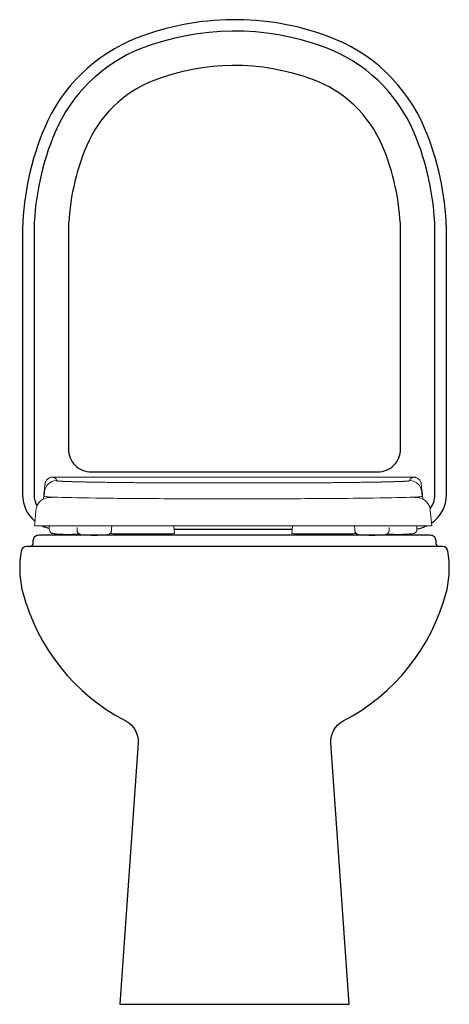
# Model space of a CAD drawing. Header units: millimetres. Extents: x 59.355 to 59.73, y 172.682 to 173.542.
import ezdxf

# ---------------------------------------------------------------- set-up
doc = ezdxf.new("R2010")
doc.units = ezdxf.units.MM
doc.layers.add('BLOCKS', color=3, linetype='Continuous')
doc.layers.add('SANINDUSA', color=3, linetype='Continuous')

msp = doc.modelspace()

# ---------------------------------------------------------------- linework, layer by layer
at = {"layer": 'BLOCKS'}
msp.add_line((59.4895, 173.09711), (59.59265, 173.09711), dxfattribs=at)
for points in [[(59.71423, 173.10237, 0.247222), (59.72725, 173.12711), (59.72725, 173.35985, 0.092568), (59.70826, 173.44729, 0.209902), (59.62342, 173.52769, 0.18215), (59.45716, 173.52622, 0.202374), (59.37625, 173.44729, 0.092568), (59.35725, 173.35985), (59.35725, 173.12711, 0.222868), (59.36807, 173.10404)], [(59.71308, 173.11488, 0.16601), (59.71725, 173.12711), (59.71725, 173.3597, 0.092411), (59.69905, 173.44341, 0.209967), (59.62001, 173.51829, 0.182163), (59.46079, 173.5169, 0.202332), (59.38546, 173.44341, 0.092411), (59.36725, 173.3597), (59.36725, 173.12711, 0.128117), (59.3698, 173.11735)], [(59.37461, 173.0999, 0.052628), (59.38056, 173.09786, 0.052628)], [(59.70158, 173.09742, 0.07271), (59.7099, 173.0999, 0.07271)], [(59.3636, 173.08211, 0.414214), (59.3666, 173.08511), (59.3666, 173.08711, -0.414214), (59.3716, 173.09211), (59.71291, 173.09211, -0.414214), (59.71791, 173.08711), (59.71791, 173.08511, 0.414214), (59.72091, 173.08211)]]:
    msp.add_lwpolyline(points, format="xyb", dxfattribs=at)
for points in [[(59.60978, 173.49009, 0.182214), (59.47168, 173.48895, 0.202165), (59.41311, 173.43177, 0.091876), (59.39725, 173.35924), (59.39725, 173.16711, 0.414214), (59.41725, 173.14711), (59.66725, 173.14711, 0.414214), (59.68725, 173.16711), (59.68725, 173.35924, 0.091876), (59.6714, 173.43177, 0.210225)], [(59.72785, 173.04443, 0.090836), (59.72864, 173.07789, 0.368752), (59.7237, 173.08211), (59.36081, 173.08211, 0.368752), (59.35587, 173.07789, 0.090836), (59.35666, 173.04443, 0.046569), (59.3572, 173.04265, 0.212886), (59.44735, 172.92958, -0.298833), (59.45809, 172.91044), (59.44225, 172.68211), (59.64225, 172.68211), (59.62642, 172.91044, -0.298833), (59.63716, 172.92958, 0.212886), (59.72731, 173.04265, 0.046569)]]:
    msp.add_lwpolyline(points, format="xyb", close=True, dxfattribs=at)
at = {"layer": 'SANINDUSA', "linetype": 'Continuous', "lineweight": 15}
for p, q in [((59.38376, 173.14264), (59.67772, 173.14266)), ((59.67772, 173.14266), (59.68461, 173.14265)), ((59.68461, 173.14265), (59.6915, 173.14265)), ((59.6915, 173.14265), (59.69839, 173.14264)), ((59.37619, 173.13058), (59.37555, 173.12326)), ((59.37607, 173.12575), (59.37643, 173.12984)), ((59.37607, 173.12846), (59.37607, 173.12896)), ((59.37608, 173.12575), (59.37607, 173.12846)), ((59.70572, 173.12984), (59.70607, 173.12575)), ((59.70596, 173.13058), (59.70663, 173.12294)), ((59.70607, 173.12896), (59.70607, 173.12575)), ((59.71322, 173.1138), (59.71444, 173.0999)), ((59.38056, 173.09958), (59.38056, 173.09714)), ((59.38059, 173.0999), (59.38059, 173.09958)), ((59.40487, 173.0987), (59.40487, 173.09626)), ((59.43467, 173.095), (59.43451, 173.09328)), ((59.43509, 173.09982), (59.43489, 173.09756)), ((59.43489, 173.09626), (59.43489, 173.0987)), ((59.48983, 173.09328), (59.48926, 173.09982)), ((59.59289, 173.09982), (59.59231, 173.09328)), ((59.64726, 173.09756), (59.64706, 173.09982)), ((59.64726, 173.0987), (59.64726, 173.09626)), ((59.64763, 173.09328), (59.64749, 173.09493)), ((59.67728, 173.09626), (59.67728, 173.0987)), ((59.70156, 173.09958), (59.70156, 173.0999)), ((59.70158, 173.09714), (59.70158, 173.09958))]:
    msp.add_line(p, q, dxfattribs=at)
at = {"layer": 'SANINDUSA', "linetype": 'Continuous', "lineweight": 15, "flags": 128}
for points in [[(59.70593, 173.13084), (59.70562, 173.13424), (59.70559, 173.13464), (59.70559, 173.13466), (59.70559, 173.13467), (59.70559, 173.13467), (59.70559, 173.13467), (59.70559, 173.13467), (59.70559, 173.13467), (59.70559, 173.13467), (59.70559, 173.13467), (59.70559, 173.13467), (59.70537, 173.13654), (59.7053, 173.13702), (59.70522, 173.13742), (59.70513, 173.13774), (59.70497, 173.13818), (59.70476, 173.13866)], [(59.48983, 173.09328), (59.48982, 173.09327), (59.48955, 173.09323), (59.48893, 173.09319), (59.48795, 173.09315), (59.48664, 173.09311), (59.48501, 173.09307), (59.48308, 173.09304), (59.48088, 173.09301), (59.47843, 173.09299), (59.47578, 173.09296), (59.47294, 173.09294), (59.46997, 173.09293), (59.46689, 173.09292), (59.46375, 173.09292), (59.4606, 173.09292), (59.45746, 173.09292), (59.45438, 173.09293), (59.45141, 173.09294), (59.44857, 173.09296), (59.44592, 173.09299), (59.44347, 173.09301), (59.44127, 173.09304), (59.43934, 173.09307), (59.43771, 173.09311), (59.4364, 173.09315), (59.43542, 173.09319), (59.4348, 173.09323), (59.43453, 173.09327), (59.43451, 173.09328)], [(59.59231, 173.09328), (59.59233, 173.09327), (59.5926, 173.09323), (59.59322, 173.09319), (59.5942, 173.09315), (59.59551, 173.09311), (59.59714, 173.09307), (59.59907, 173.09304), (59.60127, 173.09301), (59.60372, 173.09299), (59.60637, 173.09296), (59.60921, 173.09294), (59.61218, 173.09293), (59.61526, 173.09292), (59.6184, 173.09292), (59.62155, 173.09292), (59.62469, 173.09292), (59.62777, 173.09293), (59.63074, 173.09294), (59.63358, 173.09296), (59.63623, 173.09299), (59.63868, 173.09301), (59.64088, 173.09304), (59.64281, 173.09307), (59.64444, 173.09311), (59.64575, 173.09315), (59.64673, 173.09319), (59.64735, 173.09323), (59.64762, 173.09327), (59.64763, 173.09328)]]:
    msp.add_lwpolyline(points, dxfattribs=at)
at = {"layer": 'SANINDUSA', "linetype": 'Continuous', "lineweight": 15}
for centre, start, end in [((59.39558, 173.20557), 264.25054, 275.46548), ((59.41988, 173.20469), 264.25054, 275.74946), ((59.66227, 173.20469), 264.25054, 275.74946), ((59.68657, 173.20557), 264.58207, 275.74946)]:
    msp.add_arc(centre, 0.113, start, end, dxfattribs=at)
for points, knots in [([(59.37739, 173.13866), (59.37738, 173.13863), (59.37735, 173.13856), (59.37729, 173.13843), (59.37719, 173.13821), (59.37709, 173.13797), (59.37698, 173.13765), (59.37689, 173.13723), (59.37678, 173.13649), (59.37668, 173.13567), (59.37661, 173.1351), (59.37658, 173.13477), (59.37658, 173.13477), (59.37658, 173.13476), (59.37658, 173.13476), (59.37658, 173.13476), (59.37658, 173.13476), (59.37658, 173.1341), (59.37637, 173.13285), (59.37627, 173.13153), (59.37622, 173.13084)], [0, 0, 0, 0, 0.007461, 0.015452, 0.034544, 0.080211, 0.146471, 0.29098, 0.392346, 0.475359, 0.569972, 0.571543, 0.571936, 0.571985, 0.57201, 0.572022, 0.572025, 0.572026, 0.774659, 1, 1, 1, 1]), ([(59.38119, 173.14214), (59.3808, 173.14197), (59.38023, 173.14171), (59.37949, 173.1412), (59.37879, 173.14062), (59.37802, 173.13978), (59.37761, 173.13904), (59.37739, 173.13866)], [0, 0, 0, 0, 0.256421, 0.376792, 0.494331, 0.738421, 1, 1, 1, 1]), ([(59.38376, 173.14263), (59.38357, 173.14262), (59.3833, 173.14261), (59.3829, 173.14257), (59.38267, 173.14253), (59.38245, 173.14249), (59.38216, 173.14244), (59.38171, 173.14232), (59.3814, 173.14222), (59.38119, 173.14214)], [0, 0, 0, 0, 0.270275, 0.383907, 0.435865, 0.487383, 0.596785, 0.720404, 1, 1, 1, 1]), ([(59.38374, 173.1425), (59.38374, 173.14251), (59.38375, 173.14253), (59.38375, 173.14256), (59.38375, 173.14259), (59.38376, 173.14261), (59.38376, 173.14262), (59.38376, 173.14262), (59.38376, 173.14263), (59.38376, 173.14263)], [0, 0, 0, 0, 0.250755, 0.50151, 0.752264, 0.878698, 0.93591, 0.993122, 1, 1, 1, 1]), ([(59.38374, 173.1425), (59.38374, 173.14249), (59.38374, 173.14247), (59.38375, 173.14245), (59.38377, 173.14242), (59.3838, 173.1424), (59.38383, 173.14238), (59.38386, 173.14236), (59.38387, 173.14235)], [0, 0, 0, 0, 0.16667, 0.333337, 0.500003, 0.666668, 0.833333, 1, 1, 1, 1]), ([(59.38387, 173.14235), (59.38388, 173.14234), (59.38392, 173.14233), (59.38397, 173.1423), (59.38403, 173.14228), (59.3841, 173.14225), (59.38422, 173.14222), (59.3844, 173.14216), (59.38464, 173.14209), (59.38481, 173.14204), (59.38489, 173.14201)], [0, 0, 0, 0, 0.073061, 0.146123, 0.219185, 0.292246, 0.365307, 0.57687, 0.788436, 1, 1, 1, 1]), ([(59.38489, 173.14201), (59.38495, 173.14199), (59.38505, 173.14196), (59.3852, 173.14191), (59.38534, 173.14186), (59.38547, 173.14181), (59.38558, 173.14177), (59.38564, 173.14173), (59.38567, 173.14172)], [0, 0, 0, 0, 0.166666, 0.333333, 0.5, 0.666666, 0.833333, 1, 1, 1, 1]), ([(59.38567, 173.14172), (59.38571, 173.14169), (59.3858, 173.14163), (59.38592, 173.14153), (59.38604, 173.14142), (59.38615, 173.1413), (59.38626, 173.14118), (59.38635, 173.14106), (59.38643, 173.14094), (59.3865, 173.1408), (59.38657, 173.14065), (59.38663, 173.1405), (59.38667, 173.14034), (59.3867, 173.14016), (59.38671, 173.13996), (59.38672, 173.13973), (59.38671, 173.13958), (59.38671, 173.13951)], [0, 0, 0, 0, 0.047641, 0.095281, 0.142922, 0.200062, 0.257202, 0.314342, 0.371482, 0.428622, 0.500045, 0.571467, 0.64289, 0.714312, 0.809542, 0.904771, 1, 1, 1, 1]), ([(59.3867, 173.13946), (59.38671, 173.13945), (59.38671, 173.13944), (59.38673, 173.13943), (59.38675, 173.13941), (59.38679, 173.13939), (59.38683, 173.13938), (59.38688, 173.13936), (59.38695, 173.13934), (59.38702, 173.13932), (59.38707, 173.13931), (59.3871, 173.13931)], [0, 0, 0, 0, 0.111214, 0.222399, 0.333558, 0.444691, 0.555799, 0.666883, 0.777944, 0.888983, 1, 1, 1, 1]), ([(59.3871, 173.13931), (59.38713, 173.1393), (59.3872, 173.13929), (59.38731, 173.13927), (59.38743, 173.13925), (59.38756, 173.13923), (59.38771, 173.13922), (59.38786, 173.1392), (59.38803, 173.13918), (59.38821, 173.13916), (59.3884, 173.13914), (59.38861, 173.13912), (59.38882, 173.13911), (59.3891, 173.13908), (59.38945, 173.13906), (59.38987, 173.13903), (59.39033, 173.139), (59.39081, 173.13897), (59.39132, 173.13894), (59.39186, 173.13891), (59.39244, 173.13889), (59.39304, 173.13886), (59.39346, 173.13884), (59.39368, 173.13883)], [0, 0, 0, 0, 0.037484, 0.074962, 0.112437, 0.149909, 0.18738, 0.22485, 0.262322, 0.299797, 0.337277, 0.374766, 0.412264, 0.449775, 0.510804, 0.571847, 0.632907, 0.693992, 0.755106, 0.816256, 0.87745, 0.938696, 1, 1, 1, 1]), ([(59.39368, 173.13883), (59.39379, 173.13883), (59.39403, 173.13882), (59.39439, 173.1388), (59.39476, 173.13879), (59.39514, 173.13877), (59.39552, 173.13876), (59.39592, 173.13875), (59.39632, 173.13873), (59.39673, 173.13872), (59.39716, 173.1387), (59.39758, 173.13869), (59.39802, 173.13867), (59.39847, 173.13866), (59.39892, 173.13864), (59.39938, 173.13863), (59.39985, 173.13861), (59.40033, 173.1386), (59.40082, 173.13858), (59.40132, 173.13857), (59.40182, 173.13855), (59.40233, 173.13854), (59.40285, 173.13852), (59.40338, 173.13851), (59.40392, 173.1385), (59.40447, 173.13848), (59.40502, 173.13847), (59.40558, 173.13845), (59.40615, 173.13844), (59.40673, 173.13842), (59.40732, 173.13841), (59.40791, 173.1384), (59.40852, 173.13838), (59.40913, 173.13837), (59.40975, 173.13835), (59.41037, 173.13834), (59.41126, 173.13832), (59.41243, 173.1383), (59.41378, 173.13827), (59.41506, 173.13825), (59.41626, 173.13822), (59.41748, 173.1382), (59.41873, 173.13818), (59.41958, 173.13817), (59.42001, 173.13816)], [0, 0, 0, 0, 0.0207, 0.041399, 0.062097, 0.082794, 0.103492, 0.12419, 0.144889, 0.165589, 0.186292, 0.206996, 0.227704, 0.248415, 0.26913, 0.289849, 0.310573, 0.331303, 0.352038, 0.372779, 0.393527, 0.414282, 0.435044, 0.455814, 0.476593, 0.497381, 0.518177, 0.538984, 0.5598, 0.580627, 0.601465, 0.622314, 0.643175, 0.664047, 0.684932, 0.705829, 0.72674, 0.772659, 0.818631, 0.854777, 0.890986, 0.92726, 0.963598, 1, 1, 1, 1]), ([(59.42001, 173.13816), (59.42022, 173.13816), (59.42066, 173.13815), (59.42133, 173.13814), (59.422, 173.13813), (59.42268, 173.13812), (59.42336, 173.13811), (59.42405, 173.1381), (59.42474, 173.13809), (59.42612, 173.13807), (59.42823, 173.13804), (59.43113, 173.138), (59.43413, 173.13796), (59.43721, 173.13792), (59.44043, 173.13788), (59.44379, 173.13784), (59.44727, 173.1378), (59.45084, 173.13776), (59.45449, 173.13773), (59.45741, 173.1377), (59.45955, 173.13768), (59.46088, 173.13767), (59.46221, 173.13766), (59.46355, 173.13765), (59.46499, 173.13763), (59.46653, 173.13762), (59.46819, 173.13761), (59.47122, 173.13759), (59.4756, 173.13756), (59.48012, 173.13754), (59.48328, 173.13752), (59.48511, 173.13751), (59.4869, 173.13751), (59.48866, 173.1375), (59.48982, 173.1375), (59.49039, 173.1375)], [0, 0, 0, 0, 0.012095, 0.024202, 0.036316, 0.048434, 0.060551, 0.072663, 0.084766, 0.096855, 0.144805, 0.192841, 0.24096, 0.289159, 0.337428, 0.388149, 0.438867, 0.489597, 0.540349, 0.591122, 0.609034, 0.626872, 0.644657, 0.662408, 0.680145, 0.701665, 0.72312, 0.744465, 0.818833, 0.890478, 0.913433, 0.93591, 0.95786, 0.979237, 1, 1, 1, 1]), ([(59.4904, 173.1375), (59.49102, 173.1375), (59.49228, 173.13749), (59.4942, 173.1375), (59.49603, 173.1375), (59.49775, 173.13751), (59.49935, 173.13751), (59.50095, 173.13751), (59.50257, 173.13752), (59.5042, 173.13752), (59.50583, 173.13753), (59.50765, 173.13753), (59.50966, 173.13754), (59.51186, 173.13754), (59.51407, 173.13755), (59.51628, 173.13755), (59.51851, 173.13755), (59.52073, 173.13756), (59.52296, 173.13756), (59.5252, 173.13756), (59.52744, 173.13757), (59.5297, 173.13757), (59.53197, 173.13757), (59.53425, 173.13757), (59.53652, 173.13757), (59.5388, 173.13757), (59.54032, 173.13757), (59.54107, 173.13757)], [0, 0, 0, 0, 0.037868, 0.076847, 0.116537, 0.148522, 0.180682, 0.212985, 0.245397, 0.27789, 0.310438, 0.343016, 0.386489, 0.430001, 0.473545, 0.517112, 0.560696, 0.604293, 0.647899, 0.69151, 0.735121, 0.779239, 0.82337, 0.867513, 0.911668, 0.955831, 1, 1, 1, 1]), ([(59.54107, 173.13757), (59.54151, 173.13757), (59.54239, 173.13757), (59.54371, 173.13757), (59.54502, 173.13757), (59.54634, 173.13757), (59.54765, 173.13757), (59.54897, 173.13757), (59.55028, 173.13757), (59.55159, 173.13757), (59.5529, 173.13757), (59.55421, 173.13757), (59.55552, 173.13756), (59.55683, 173.13756), (59.55814, 173.13756), (59.55944, 173.13756), (59.56075, 173.13756), (59.56205, 173.13756), (59.56335, 173.13756), (59.56465, 173.13755), (59.56594, 173.13755), (59.56724, 173.13755), (59.56853, 173.13755), (59.56982, 173.13754), (59.57154, 173.13754), (59.57367, 173.13753), (59.57622, 173.13753), (59.57875, 173.13752), (59.58126, 173.13751), (59.5834, 173.13751), (59.58518, 173.1375), (59.58661, 173.1375), (59.58801, 173.1375), (59.5894, 173.1375), (59.59043, 173.1375), (59.5911, 173.1375), (59.59143, 173.1375), (59.59165, 173.1375), (59.59176, 173.1375)], [0, 0, 0, 0, 0.025518, 0.051035, 0.07655, 0.102062, 0.127572, 0.15308, 0.178584, 0.204086, 0.229584, 0.255079, 0.280572, 0.306061, 0.331547, 0.35703, 0.382509, 0.407986, 0.433458, 0.458926, 0.48439, 0.509849, 0.535303, 0.560749, 0.586188, 0.636818, 0.687388, 0.737849, 0.788145, 0.838205, 0.867091, 0.89579, 0.924225, 0.952317, 0.979981, 0.986696, 0.993329, 1, 1, 1, 1]), ([(59.59176, 173.1375), (59.59212, 173.1375), (59.59283, 173.1375), (59.59392, 173.1375), (59.59502, 173.13751), (59.59613, 173.13751), (59.59726, 173.13752), (59.5984, 173.13752), (59.59956, 173.13752), (59.60128, 173.13753), (59.60359, 173.13754), (59.60648, 173.13756), (59.60939, 173.13758), (59.61175, 173.13759), (59.61355, 173.13761), (59.61479, 173.13762), (59.61622, 173.13763), (59.61782, 173.13764), (59.61959, 173.13765), (59.62136, 173.13767), (59.62311, 173.13769), (59.62486, 173.1377), (59.62676, 173.13772), (59.6288, 173.13774), (59.63097, 173.13776), (59.63311, 173.13778), (59.63522, 173.13781), (59.63729, 173.13783), (59.63989, 173.13786), (59.64297, 173.1379), (59.6465, 173.13794), (59.64979, 173.13798), (59.65285, 173.13803), (59.6552, 173.13806), (59.65701, 173.13809), (59.65833, 173.1381), (59.65962, 173.13812), (59.6609, 173.13814), (59.66173, 173.13816), (59.66214, 173.13816)], [0, 0, 0, 0, 0.012902, 0.02605, 0.039435, 0.053046, 0.066872, 0.080901, 0.095121, 0.109522, 0.144914, 0.181171, 0.218109, 0.25554, 0.271562, 0.287656, 0.303785, 0.327226, 0.350728, 0.374291, 0.397913, 0.421598, 0.445346, 0.475578, 0.505796, 0.535995, 0.566175, 0.596333, 0.626472, 0.680767, 0.735081, 0.78927, 0.837322, 0.885321, 0.90825, 0.931197, 0.954147, 0.977086, 1, 1, 1, 1]), ([(59.66214, 173.13816), (59.66241, 173.13817), (59.66293, 173.13817), (59.66371, 173.13819), (59.66447, 173.1382), (59.66523, 173.13821), (59.66598, 173.13823), (59.66672, 173.13824), (59.66745, 173.13825), (59.66817, 173.13827), (59.66888, 173.13828), (59.66959, 173.13829), (59.67028, 173.13831), (59.67096, 173.13832), (59.67164, 173.13834), (59.6723, 173.13835), (59.67296, 173.13837), (59.67361, 173.13838), (59.67425, 173.1384), (59.67488, 173.13841), (59.6755, 173.13843), (59.67611, 173.13844), (59.67671, 173.13846), (59.6773, 173.13847), (59.67789, 173.13849), (59.67865, 173.13851), (59.67956, 173.13853), (59.68061, 173.13856), (59.68163, 173.13859), (59.68261, 173.13862), (59.68355, 173.13865), (59.68446, 173.13868), (59.68533, 173.13871), (59.68617, 173.13874), (59.68697, 173.13877), (59.68774, 173.1388), (59.68823, 173.13882), (59.68847, 173.13883)], [0, 0, 0, 0, 0.022407, 0.044789, 0.067146, 0.08948, 0.11179, 0.134079, 0.156346, 0.178593, 0.20082, 0.223029, 0.24522, 0.267393, 0.289551, 0.311694, 0.333822, 0.355937, 0.37804, 0.400132, 0.422212, 0.444284, 0.466346, 0.488401, 0.510449, 0.53249, 0.575117, 0.617697, 0.660237, 0.702747, 0.745231, 0.787699, 0.830155, 0.872608, 0.915062, 0.957525, 1, 1, 1, 1]), ([(59.68847, 173.13883), (59.68859, 173.13884), (59.68882, 173.13885), (59.68916, 173.13886), (59.68948, 173.13888), (59.6898, 173.13889), (59.69011, 173.13891), (59.69041, 173.13892), (59.6907, 173.13894), (59.69098, 173.13895), (59.69125, 173.13897), (59.69152, 173.13898), (59.69178, 173.139), (59.69202, 173.13901), (59.69227, 173.13903), (59.69259, 173.13905), (59.69296, 173.13908), (59.69338, 173.13911), (59.69375, 173.13914), (59.69409, 173.13918), (59.69438, 173.13921), (59.69464, 173.13924), (59.69487, 173.13927), (59.69499, 173.1393), (59.69505, 173.13931)], [0, 0, 0, 0, 0.032977, 0.065929, 0.098858, 0.131767, 0.16466, 0.197537, 0.230402, 0.263257, 0.296103, 0.328943, 0.361778, 0.39461, 0.42744, 0.46027, 0.527816, 0.595316, 0.662783, 0.730231, 0.797668, 0.865104, 0.932546, 1, 1, 1, 1]), ([(59.69505, 173.13931), (59.69508, 173.13931), (59.69513, 173.13932), (59.6952, 173.13934), (59.69527, 173.13936), (59.69532, 173.13938), (59.69536, 173.13939), (59.6954, 173.13941), (59.69542, 173.13943), (59.69544, 173.13944), (59.69544, 173.13945), (59.69544, 173.13946)], [0, 0, 0, 0, 0.111017, 0.222056, 0.333117, 0.444201, 0.555309, 0.666442, 0.777601, 0.888786, 1, 1, 1, 1]), ([(59.69544, 173.13951), (59.69544, 173.13956), (59.69543, 173.13967), (59.69543, 173.13984), (59.69544, 173.14001), (59.69546, 173.14019), (59.69549, 173.14039), (59.69556, 173.1406), (59.69564, 173.1408), (59.69574, 173.14097), (59.69584, 173.14112), (59.69597, 173.14127), (59.6961, 173.14141), (59.69623, 173.14153), (59.69635, 173.14163), (59.69644, 173.14169), (59.69648, 173.14172)], [0, 0, 0, 0, 0.071422, 0.142844, 0.214266, 0.285688, 0.380918, 0.476148, 0.571378, 0.642803, 0.714228, 0.785653, 0.857078, 0.904719, 0.952359, 1, 1, 1, 1]), ([(59.69726, 173.14201), (59.69726, 173.14201), (59.69726, 173.14201), (59.69726, 173.14201), (59.69726, 173.14201), (59.69726, 173.14201), (59.69726, 173.14201), (59.69725, 173.14201), (59.69725, 173.14201), (59.69724, 173.142), (59.69722, 173.142), (59.69718, 173.14199), (59.69711, 173.14196), (59.69705, 173.14194), (59.69701, 173.14193), (59.69701, 173.14193), (59.697, 173.14193), (59.697, 173.14193), (59.697, 173.14193), (59.69699, 173.14192), (59.69698, 173.14192), (59.69694, 173.14191), (59.69688, 173.14189), (59.69683, 173.14187), (59.69674, 173.14183), (59.69668, 173.14181), (59.69662, 173.14179), (59.69662, 173.14179), (59.69662, 173.14179), (59.69662, 173.14179), (59.69661, 173.14178), (59.6966, 173.14178), (59.69658, 173.14177), (59.69654, 173.14175), (59.6965, 173.14173), (59.69648, 173.14172)], [0, 0, 0, 0, 0.000244, 0.000244, 0.000488, 0.000977, 0.001953, 0.003906, 0.007812, 0.015625, 0.03125, 0.0625, 0.125, 0.25, 0.25, 0.251953, 0.251953, 0.253906, 0.257813, 0.265625, 0.28125, 0.3125, 0.375, 0.5, 0.5, 0.75, 0.75, 0.753906, 0.753906, 0.757813, 0.765625, 0.78125, 0.8125, 0.875, 1, 1, 1, 1]), ([(59.69828, 173.14235), (59.6982, 173.14231), (59.69807, 173.14226), (59.69787, 173.1422), (59.69779, 173.14217), (59.69771, 173.14215), (59.69771, 173.14215), (59.69771, 173.14215), (59.69771, 173.14215), (59.69771, 173.14215), (59.69771, 173.14215), (59.69771, 173.14215), (59.6977, 173.14214), (59.69768, 173.14214), (59.69765, 173.14213), (59.69758, 173.14211), (59.69745, 173.14207), (59.69734, 173.14204), (59.69726, 173.14201)], [0, 0, 0, 0, 0.5, 0.5, 0.75, 0.75, 0.750244, 0.750244, 0.750488, 0.750977, 0.751953, 0.753906, 0.757812, 0.765625, 0.78125, 0.8125, 0.875, 1, 1, 1, 1]), ([(59.69841, 173.1425), (59.69841, 173.14247), (59.6984, 173.14245), (59.69838, 173.14242), (59.69838, 173.14242), (59.69838, 173.14242), (59.69837, 173.14242), (59.69837, 173.14242), (59.69837, 173.14241), (59.69836, 173.1424), (59.69833, 173.14238), (59.6983, 173.14236), (59.69828, 173.14235)], [0, 0, 0, 0, 0.5, 0.5, 0.507813, 0.507813, 0.515625, 0.53125, 0.5625, 0.625, 0.75, 1, 1, 1, 1]), ([(59.70096, 173.14214), (59.70078, 173.1422), (59.70053, 173.14229), (59.70015, 173.14239), (59.69993, 173.14245), (59.69971, 173.14249), (59.69942, 173.14254), (59.69895, 173.14261), (59.69862, 173.14262), (59.69839, 173.14263)], [0, 0, 0, 0, 0.270657, 0.384573, 0.4366, 0.488102, 0.597314, 0.720715, 1, 1, 1, 1]), ([(59.69839, 173.14263), (59.69839, 173.14262), (59.69839, 173.14261), (59.69839, 173.1426), (59.6984, 173.14258), (59.6984, 173.14255), (59.6984, 173.14253), (59.6984, 173.14251), (59.69841, 173.1425)], [0, 0, 0, 0, 0.121291, 0.197574, 0.398181, 0.598787, 0.799394, 1, 1, 1, 1]), ([(59.70476, 173.13865), (59.70454, 173.13903), (59.70411, 173.1398), (59.70321, 173.14077), (59.70216, 173.14159), (59.70136, 173.14195), (59.70096, 173.14213)], [0, 0, 0, 0, 0.249999, 0.5, 0.749999, 1, 1, 1, 1]), ([(59.38088, 173.12476), (59.3786, 173.12476), (59.37532, 173.12378), (59.37233, 173.1213), (59.37112, 173.11977), (59.37059, 173.11894), (59.37035, 173.11851), (59.37023, 173.11829), (59.37018, 173.11818), (59.37015, 173.11812), (59.37013, 173.11809), (59.37013, 173.11808), (59.37012, 173.11807), (59.37012, 173.11807), (59.37012, 173.11807), (59.36946, 173.11673), (59.36906, 173.11529), (59.36893, 173.1138)], [0, 0, 0, 0, 0.25, 0.375, 0.4375, 0.46875, 0.484375, 0.492188, 0.496094, 0.498047, 0.499023, 0.499512, 0.499756, 0.499756, 0.5, 0.5, 1, 1, 1, 1]), ([(59.70607, 173.12575), (59.7061, 173.12545), (59.70127, 173.12515), (59.69205, 173.12488), (59.68253, 173.1246), (59.66834, 173.12434), (59.6507, 173.12413), (59.63901, 173.124), (59.62584, 173.12389), (59.61171, 173.1238), (59.5908, 173.12367), (59.56779, 173.1236), (59.54464, 173.12359), (59.52694, 173.12359), (59.50919, 173.12362), (59.49227, 173.12369), (59.47093, 173.12377), (59.45097, 173.12392), (59.43397, 173.12411), (59.41608, 173.12431), (59.40153, 173.12456), (59.39158, 173.12484), (59.3814, 173.12512), (59.37604, 173.12543), (59.37608, 173.12575)], [0, 0, 0, 0, 1, 1, 1, 2, 2, 2, 3, 3, 3, 4, 4, 4, 5, 5, 5, 6, 6, 6, 7, 7, 7, 8, 8, 8, 8]), ([(59.38613, 173.12501), (59.38572, 173.125), (59.38485, 173.12498), (59.38391, 173.12496), (59.38324, 173.12494), (59.38283, 173.12493), (59.38249, 173.12491), (59.38215, 173.1249), (59.38185, 173.12488), (59.38161, 173.12487), (59.38133, 173.12484), (59.38107, 173.12482), (59.38089, 173.12479), (59.38089, 173.12477), (59.38088, 173.12476)], [0, 0, 0, 0, 0.106335, 0.229246, 0.305413, 0.358109, 0.410823, 0.470899, 0.530144, 0.58937, 0.654848, 0.769909, 0.884935, 1, 1, 1, 1]), ([(59.70127, 173.12476), (59.70126, 173.12477), (59.70125, 173.12478), (59.70113, 173.12481), (59.70091, 173.12483), (59.70071, 173.12485), (59.70056, 173.12486), (59.7003, 173.12488), (59.69997, 173.1249), (59.69965, 173.12491), (59.69951, 173.12492), (59.69944, 173.12492), (59.69941, 173.12492), (59.6994, 173.12492), (59.69939, 173.12492), (59.69939, 173.12492), (59.69939, 173.12492), (59.69939, 173.12492), (59.69899, 173.12494), (59.69805, 173.12497), (59.69672, 173.125), (59.69606, 173.12501)], [0, 0, 0, 0, 0.104156, 0.208341, 0.312469, 0.359723, 0.407, 0.454169, 0.55462, 0.598841, 0.618257, 0.626788, 0.630539, 0.632189, 0.632915, 0.633234, 0.633375, 0.633437, 0.633485, 0.819593, 1, 1, 1, 1]), ([(59.70127, 173.12476), (59.70584, 173.12476), (59.71001, 173.12216), (59.71203, 173.11806), (59.71203, 173.11806), (59.71203, 173.11806), (59.71203, 173.11806), (59.71203, 173.11806), (59.71204, 173.11805), (59.71205, 173.11803), (59.71206, 173.11799), (59.7121, 173.11792), (59.71217, 173.11777), (59.7123, 173.11748), (59.71255, 173.11687), (59.71296, 173.11564), (59.71316, 173.11455), (59.71322, 173.1138)], [0, 0, 0, 0, 0.5, 0.5, 0.500244, 0.500244, 0.500488, 0.500977, 0.501953, 0.503906, 0.507812, 0.515625, 0.53125, 0.5625, 0.625, 0.75, 1, 1, 1, 1]), ([(59.54107, 173.0999), (59.51908, 173.0999), (59.49711, 173.0999), (59.4767, 173.0999), (59.45496, 173.0999), (59.43503, 173.0999), (59.4185, 173.0999), (59.40305, 173.0999), (59.39058, 173.0999), (59.38196, 173.0999), (59.37278, 173.0999), (59.36798, 173.0999), (59.36798, 173.0999)], [4, 4, 4, 4, 5, 5, 5, 6, 6, 6, 7, 7, 7, 8, 8, 8, 8]), ([(59.38059, 173.09715), (59.38058, 173.09707), (59.38054, 173.09663), (59.38074, 173.09587), (59.38114, 173.095), (59.38168, 173.09433), (59.38226, 173.09384), (59.38284, 173.09351), (59.38335, 173.09331), (59.38375, 173.09321), (59.38391, 173.09318), (59.38398, 173.09317)], [0, 0, 0, 0, 0.040591, 0.22523, 0.386114, 0.529621, 0.658102, 0.771722, 0.868831, 0.94758, 1, 1, 1, 1]), ([(59.40489, 173.09627), (59.40488, 173.09619), (59.40484, 173.09575), (59.40504, 173.09499), (59.40544, 173.09412), (59.40598, 173.09345), (59.40656, 173.09296), (59.40714, 173.09263), (59.40766, 173.09243), (59.40805, 173.09233), (59.40822, 173.0923), (59.40828, 173.09229)], [0, 0, 0, 0, 0.0405908, 0.2252304, 0.3861126, 0.5296197, 0.6581037, 0.7717199, 0.8688311, 0.9475814, 1, 1, 1, 1]), ([(59.43145, 173.09229), (59.43154, 173.0923), (59.43174, 173.09234), (59.43223, 173.09247), (59.43287, 173.09275), (59.43355, 173.09322), (59.4342, 173.09393), (59.43466, 173.09482), (59.4349, 173.09563), (59.43486, 173.09612), (59.43486, 173.09626)], [0, 0, 0, 0, 0.069834, 0.162585, 0.271738, 0.42523, 0.583202, 0.751545, 0.92926, 1, 1, 1, 1]), ([(59.71417, 173.0999), (59.71417, 173.0999), (59.70983, 173.0999), (59.70152, 173.0999), (59.69287, 173.0999), (59.67991, 173.0999), (59.66365, 173.0999), (59.64794, 173.0999), (59.62917, 173.0999), (59.6087, 173.0999), (59.58738, 173.0999), (59.56424, 173.0999), (59.54107, 173.0999)], [0, 0, 0, 0, 1, 1, 1, 2, 2, 2, 3, 3, 3, 4, 4, 4, 4]), ([(59.64728, 173.09627), (59.64728, 173.09619), (59.64723, 173.09575), (59.64743, 173.09499), (59.64784, 173.09412), (59.64837, 173.09345), (59.64895, 173.09296), (59.64953, 173.09263), (59.65005, 173.09243), (59.65045, 173.09233), (59.65061, 173.0923), (59.65067, 173.09229)], [0, 0, 0, 0, 0.0405907, 0.2252299, 0.3861123, 0.5296195, 0.6581035, 0.7717209, 0.8688311, 0.9475813, 1, 1, 1, 1]), ([(59.67384, 173.09229), (59.67393, 173.0923), (59.67413, 173.09234), (59.67463, 173.09247), (59.67526, 173.09275), (59.67594, 173.09322), (59.67659, 173.09393), (59.67705, 173.09482), (59.67729, 173.09563), (59.67726, 173.09612), (59.67725, 173.09626)], [0, 0, 0, 0, 0.0698352, 0.1625857, 0.2717374, 0.4252303, 0.5832025, 0.7515447, 0.92926, 1, 1, 1, 1]), ([(59.69814, 173.09317), (59.69823, 173.09318), (59.69843, 173.09322), (59.69893, 173.09335), (59.69956, 173.09363), (59.70025, 173.0941), (59.70089, 173.09481), (59.70135, 173.0957), (59.70159, 173.09651), (59.70156, 173.097), (59.70155, 173.09714)], [0, 0, 0, 0, 0.0698354, 0.1625849, 0.2717389, 0.4252297, 0.5832017, 0.7515452, 0.9292599, 1, 1, 1, 1])]:
    msp.add_open_spline(points, degree=3, knots=knots, dxfattribs=at)
for points in [[(59.38671, 173.13951), (59.38133, 173.13939), (59.3769, 173.13525), (59.37643, 173.12989)], [(59.69544, 173.13951), (59.70082, 173.13939), (59.70524, 173.13525), (59.70572, 173.12989)], [(59.36893, 173.1138), (59.36852, 173.10917), (59.36812, 173.10454), (59.36771, 173.0999)]]:
    msp.add_open_spline(points, degree=3, dxfattribs=at)

doc.saveas('drawing.dxf')
